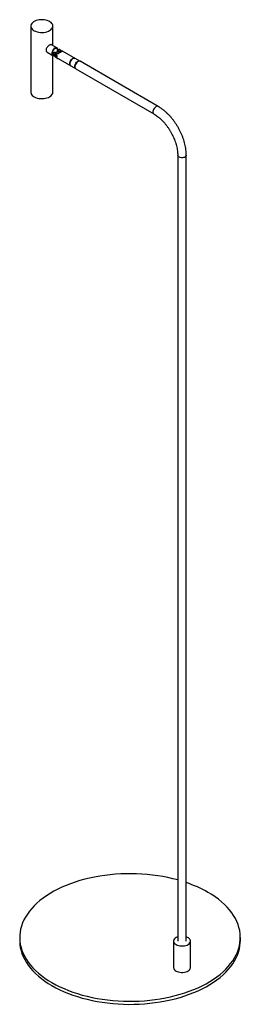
# Paper-space layout '_Isométrica' of a CAD drawing. Header units: millimetres. Extents: x -172 to 128, y -29 to 1307.
import ezdxf

# ---------------------------------------------------------------- set-up
doc = ezdxf.new("R2010")
doc.units = ezdxf.units.MM

psp = doc.layouts.new('_Isométrica')

# ---------------------------------------------------------------- linework, layer by layer
at = {"color": 7, "linetype": 'Continuous', "lineweight": 25}
for p, q in [((-156.9, 1298.5), (-156.9, 1208.7)), ((-126.9, 1272.1), (-126.9, 1298.5)), ((-121.3, 1268.9), (-128.8, 1273.2)), ((-134.6, 1263.1), (-127.1, 1258.8)), ((-126.9, 1208.7), (-126.9, 1258.7)), ((-124.2, 1261), (-124.4, 1260.9)), ((-120, 1260.8), (-123.5, 1262.8)), ((-123.5, 1256.7), (-120, 1254.7)), ((-117.1, 1266.5), (-113.6, 1264.5)), ((-90.2, 1251), (-113.6, 1264.5)), ((-120, 1254.7), (-119.5, 1254.4)), ((-119.5, 1254.4), (-96, 1240.8)), ((16.2, 1189.5), (-89.8, 1250.8)), ((-95.7, 1240.6), (10.4, 1179.4)), ((42.8, 1123.2), (42.8, 56.8)), ((54.5, 56.8), (54.5, 1123.2)), ((-172, 61.7), (-172, 57.6)), ((37.2, 56.8), (37.2, 20.9)), ((60.2, 20.9), (60.2, 56.8)), ((128, 57.6), (128, 61.7))]:
    psp.add_line(p, q, dxfattribs=at)
at = {"color": 7, "linetype": 'Continuous', "lineweight": 25, "flags": 128}
for points in [[(-131.3, 1292.4), (-129.8, 1293.4), (-128.6, 1294.6), (-127.7, 1295.8), (-127.1, 1297.1), (-126.9, 1298.4), (-127, 1299.7), (-127.5, 1301), (-128.3, 1302.2), (-129.4, 1303.4), (-130.9, 1304.4), (-132.6, 1305.3), (-134.5, 1306.1), (-136.5, 1306.6), (-138.7, 1307), (-141, 1307.2), (-143.3, 1307.2), (-145.6, 1306.9), (-147.7, 1306.5), (-149.8, 1305.9), (-151.6, 1305.1), (-153.3, 1304.2), (-154.6, 1303.1), (-155.7, 1301.9), (-156.4, 1300.7), (-156.8, 1299.4), (-156.8, 1298), (-156.5, 1296.7), (-155.9, 1295.5), (-154.9, 1294.3), (-153.6, 1293.2), (-152.1, 1292.2), (-150.3, 1291.4), (-148.3, 1290.7), (-146.1, 1290.2), (-143.9, 1290), (-141.6, 1289.9), (-139.3, 1290), (-137.1, 1290.3), (-135, 1290.9), (-133, 1291.6), (-131.3, 1292.4)], [(-120.1, 1266.2), (-120.2, 1267.3), (-120.6, 1268.2), (-121.2, 1268.9), (-122, 1269.2), (-122.9, 1269.1), (-123.9, 1268.8), (-125, 1268.1), (-126, 1267.2), (-126.8, 1266), (-127.5, 1264.7), (-128, 1263.4), (-128.3, 1262.1), (-128.3, 1260.9), (-128, 1259.9), (-127.5, 1259.1), (-126.8, 1258.6), (-126, 1258.5), (-125.3, 1258.6)], [(-120.7, 1265.9), (-120.8, 1266.9), (-121.2, 1267.7), (-121.8, 1268.2), (-122.6, 1268.4), (-123.5, 1268.3), (-124.4, 1267.8), (-125.4, 1267), (-126.2, 1266), (-126.9, 1264.8), (-127.4, 1263.6), (-127.7, 1262.4), (-127.7, 1261.3), (-127.4, 1260.3), (-126.9, 1259.7), (-126.2, 1259.3), (-125.6, 1259.3)], [(-124.2, 1259.8), (-123.5, 1260.3), (-122.9, 1260.8)], [(-117.4, 1262.3), (-117.7, 1263), (-117.8, 1263.8), (-117.7, 1264.5), (-117.3, 1265), (-116.7, 1265.1), (-116.1, 1264.9), (-115.4, 1264.3), (-115, 1263.8)], [(-96.9, 1254.8), (-97.4, 1255), (-98.3, 1255.1), (-99.3, 1254.8), (-100.3, 1254.2), (-101.3, 1253.4), (-102.2, 1252.3), (-103, 1251), (-103.6, 1249.7), (-103.9, 1248.4), (-104, 1247.1), (-103.8, 1246.1), (-103.3, 1245.2), (-102.7, 1244.7)], [(-104, 1247.4), (-103.8, 1248.7), (-103.4, 1250), (-102.8, 1251.3), (-102, 1252.5), (-101.1, 1253.6), (-100.1, 1254.4), (-99, 1254.9), (-98.1, 1255.1), (-97.2, 1255), (-96.9, 1254.8)], [(-95.8, 1240.7), (-96, 1240.8), (-96.6, 1241.3), (-97, 1242.2), (-97.2, 1243.3), (-97.2, 1244.5), (-96.8, 1245.8), (-96.3, 1247.1), (-95.5, 1248.4), (-94.6, 1249.5), (-93.6, 1250.4), (-92.6, 1251), (-91.5, 1251.2), (-90.6, 1251.2), (-90, 1250.9)], [(-89.8, 1250.8), (-90.5, 1251), (-91.5, 1251), (-92.5, 1250.6), (-93.5, 1249.9), (-94.5, 1249), (-95.4, 1247.9), (-96.1, 1246.6), (-96.6, 1245.2), (-96.9, 1243.9), (-96.9, 1242.7), (-96.6, 1241.7), (-96.1, 1241), (-95.7, 1240.6)], [(-156.9, 1208.7), (-156.8, 1208.2), (-156.5, 1206.9), (-155.9, 1205.6), (-154.9, 1204.4), (-153.6, 1203.3), (-152.1, 1202.4), (-150.3, 1201.5), (-148.3, 1200.9), (-146.1, 1200.4), (-143.9, 1200.1), (-141.6, 1200.1), (-139.3, 1200.2), (-137.1, 1200.5), (-135, 1201), (-133, 1201.7), (-131.3, 1202.6)], [(-131.3, 1202.6), (-129.8, 1203.6), (-128.6, 1204.7), (-127.7, 1206), (-127.1, 1207.2), (-126.9, 1208.6), (-126.9, 1208.7)], [(42.8, 139.8), (42.8, 139.8), (36.2, 141.5), (29.5, 143), (22.6, 144.4), (15.6, 145.5), (8.6, 146.5), (1.4, 147.2), (-5.8, 147.8), (-13, 148.2), (-20.2, 148.3), (-27.5, 148.3), (-34.7, 148), (-41.9, 147.5), (-49.1, 146.9), (-56.2, 146), (-63.2, 145), (-70.1, 143.7), (-76.9, 142.3), (-83.6, 140.7), (-90.1, 138.9), (-96.5, 136.9), (-102.7, 134.7), (-108.7, 132.4), (-114.5, 129.9), (-120.1, 127.2), (-125.5, 124.4), (-130.6, 121.4), (-135.5, 118.4), (-140.1, 115.1), (-144.4, 111.8), (-148.5, 108.3), (-152.2, 104.7), (-155.7, 101), (-158.8, 97.3), (-161.6, 93.4), (-164.1, 89.5), (-166.3, 85.5), (-168.1, 81.4), (-169.6, 77.3), (-170.7, 73.2), (-171.5, 69), (-171.9, 64.9), (-172, 60.7), (-171.8, 56.5), (-171.2, 52.3), (-170.2, 48.2), (-168.9, 44.1), (-167.2, 40), (-165.2, 36), (-162.9, 32), (-160.3, 28.1), (-157.3, 24.3), (-154, 20.6), (-150.4, 16.9), (-146.5, 13.4), (-142.3, 10), (-137.8, 6.7), (-133.1, 3.5), (-128.1, 0.5), (-122.9, -2.4), (-117.4, -5.1), (-111.7, -7.7), (-105.8, -10.1), (-99.6, -12.4), (-93.3, -14.5), (-86.9, -16.4), (-80.3, -18.1), (-73.5, -19.6), (-66.7, -21), (-59.7, -22.1), (-52.6, -23.1), (-45.5, -23.8), (-38.3, -24.4), (-31.1, -24.7), (-23.9, -24.9), (-16.6, -24.8), (-9.4, -24.6), (-2.2, -24.1), (5, -23.5), (12.1, -22.6), (19.1, -21.6), (26, -20.3), (32.8, -18.9), (39.5, -17.2), (46.1, -15.4), (52.4, -13.4), (58.6, -11.3), (64.7, -8.9), (70.5, -6.4), (76.1, -3.8), (81.4, -1), (86.6, 2), (91.4, 5.1), (96, 8.3), (100.4, 11.7), (104.4, 15.1), (108.2, 18.7), (111.6, 22.4), (114.7, 26.2), (117.6, 30), (120, 34), (122.2, 38), (124, 42), (125.5, 46.1), (126.6, 50.2), (127.4, 54.4), (127.9, 58.6), (127.9, 62.8), (127.7, 66.9), (127.1, 71.1), (126.1, 75.3), (124.8, 79.4), (123.2, 83.5), (121.2, 87.5), (118.8, 91.4), (116.2, 95.3), (113.2, 99.2), (109.9, 102.9), (106.3, 106.5), (102.4, 110), (98.2, 113.5), (93.8, 116.8), (89, 119.9), (84, 122.9), (84, 122.9)], [(-172, 57.6), (-172, 56.6), (-171.8, 52.4), (-171.2, 48.2), (-170.2, 44.1), (-168.9, 40), (-167.2, 35.9), (-165.2, 31.9), (-162.9, 27.9), (-160.3, 24), (-157.3, 20.2), (-154, 16.5), (-150.4, 12.8), (-146.5, 9.3), (-142.3, 5.9), (-137.8, 2.6), (-133.1, -0.6), (-128.1, -3.6), (-122.9, -6.5), (-117.4, -9.2), (-111.7, -11.8), (-105.8, -14.2), (-99.6, -16.5), (-93.3, -18.5), (-86.9, -20.4), (-80.3, -22.2), (-73.5, -23.7), (-66.7, -25), (-59.7, -26.2), (-52.6, -27.1), (-45.5, -27.9), (-38.3, -28.4), (-31.1, -28.8), (-23.9, -29), (-16.6, -28.9), (-9.4, -28.6), (-2.2, -28.2), (5, -27.5), (12.1, -26.7), (19.1, -25.6), (26, -24.4), (32.8, -23), (39.5, -21.3), (46.1, -19.5), (52.4, -17.5), (58.6, -15.4), (64.7, -13), (70.5, -10.5), (76.1, -7.9), (81.4, -5.1), (86.6, -2.1), (91.4, 1), (96, 4.2), (100.4, 7.6), (104.4, 11.1), (108.2, 14.6), (111.6, 18.3), (114.7, 22.1), (117.6, 26), (120, 29.9), (122.2, 33.9), (124, 37.9), (125.5, 42), (126.6, 46.2), (127.4, 50.3), (127.9, 54.5), (128, 57.6)], [(42.8, 62.5), (42.6, 62.4), (40.9, 61.7), (39.5, 60.8), (38.4, 59.8), (37.7, 58.7), (37.2, 57.6), (37.2, 56.4), (37.5, 55.2), (38.2, 54.1), (39.2, 53), (40.5, 52.1)], [(40.5, 52.1), (42.1, 51.4), (43.9, 50.8), (45.9, 50.4), (47.9, 50.2), (50, 50.2), (52, 50.5), (53.9, 50.9), (55.6, 51.5), (57.2, 52.3), (58.4, 53.3), (59.3, 54.4), (59.9, 55.5), (60.2, 56.7), (60, 57.9), (59.5, 59), (58.7, 60.1), (57.5, 61.1), (56, 61.9), (54.5, 62.5)], [(40.5, 16.2), (42.1, 15.4), (43.9, 14.9), (45.9, 14.5), (47.9, 14.3), (50, 14.3), (52, 14.5), (53.9, 15), (55.6, 15.6), (57.2, 16.4), (58.4, 17.4), (59.3, 18.4), (59.9, 19.6), (60.2, 20.7), (60.2, 20.9)]]:
    psp.add_lwpolyline(points, dxfattribs=at)
at = {"color": 8, "linetype": 'Continuous', "lineweight": 25, "flags": 128}
for points in [[(16.2, 1189.5), (15.5, 1189.8), (14.6, 1189.7), (13.6, 1189.4), (12.5, 1188.7), (11.6, 1187.8), (10.7, 1186.6), (10, 1185.3), (9.5, 1184), (9.2, 1182.7), (9.2, 1181.5), (9.5, 1180.5), (10, 1179.7), (10.4, 1179.4)], [(54.5, 1123.2), (54.4, 1122.5), (53.9, 1121.7), (53.1, 1121), (52, 1120.4), (50.7, 1120), (49.2, 1119.9), (47.8, 1119.9), (46.3, 1120.1), (45.1, 1120.6), (44, 1121.2), (43.3, 1121.9), (42.9, 1122.7), (42.8, 1123.2)]]:
    psp.add_lwpolyline(points, dxfattribs=at)
at = {"color": 7, "linetype": 'Continuous', "lineweight": 25}
for centre, radius, start, end in [((-115.2, 1258.6), 9.38, 152.8966, 165.0372), ((-121, 1259.9), 3.13, 158.9113, 257.6594), ((-122, 1258.6), 2.4, 199.5163, 229.8155), ((-127.9, 1265.3), 7.28, 302.545, 317.9905), ((-128.2, 1266.2), 7.57, 325.5692, 357.4314), ((-128.8, 1266.6), 8.77, 325.9921, 357.571), ((-101.2, 1247), 2.82, 172.8913, 235.7966), ((0.2, -24.3), 169.4, 60.367, 71.3184), ((42.9, 21.4), 5.75, 185.5046, 245.8156)]:
    psp.add_arc(centre, radius, start, end, dxfattribs=at)
for points, knots in [([(-128.8, 1273.2), (-129, 1273.3), (-129.5, 1273.5), (-130.8, 1273), (-132.2, 1272.2), (-133.6, 1271), (-134.9, 1269.5), (-136, 1267.8), (-136.2, 1266.6), (-136.2, 1266)], [0, 0, 0, 0, 0.143159, 0.288576, 0.424908, 0.557485, 0.69587, 0.842273, 1, 1, 1, 1]), ([(-136.2, 1266), (-136.2, 1265.5), (-136.1, 1264.5), (-135.4, 1263.5), (-134.8, 1263.3), (-134.6, 1263.2)], [0, 0, 0, 0, 0.406657, 0.812527, 1, 1, 1, 1]), ([(-125.9, 1260.9), (-125.9, 1261), (-126, 1261.5), (-125.8, 1262.2), (-125.4, 1262.9), (-124.6, 1263.2), (-124, 1263.1), (-123.6, 1262.9), (-123.5, 1262.8)], [0, 0, 0, 0, 0.0561354, 0.2842996, 0.5182632, 0.7312241, 0.9246093, 1, 1, 1, 1]), ([(-125.9, 1260.9), (-125.9, 1260.8), (-125.9, 1260.2), (-125.6, 1259.3), (-125.1, 1258.3), (-124.5, 1257.5), (-124, 1257.1), (-123.9, 1257)], [0, 0, 0, 0, 0.079878, 0.345871, 0.612451, 0.878789, 1, 1, 1, 1]), ([(-124.6, 1260.7), (-124.7, 1260.7), (-124.9, 1260.6), (-125, 1260.1), (-125.1, 1259.5), (-124.9, 1258.8), (-124.6, 1258.2), (-124.3, 1257.9), (-124.2, 1257.8)], [0, 0, 0, 0, 0.031618, 0.249359, 0.463619, 0.675948, 0.888835, 1, 1, 1, 1]), ([(-124.2, 1261), (-124.1, 1261), (-123.9, 1261.1), (-123.6, 1261.1), (-123.5, 1261.1), (-123.3, 1261), (-123.3, 1261), (-123.1, 1260.9), (-123, 1260.9), (-122.8, 1260.8), (-122.8, 1260.7), (-122.5, 1260.5), (-122.4, 1260.3), (-122.2, 1260), (-122.1, 1259.8), (-121.9, 1259.4), (-121.9, 1259.3), (-121.8, 1259.1), (-121.8, 1259), (-121.7, 1258.7), (-121.7, 1258.4), (-121.6, 1258), (-121.6, 1257.8), (-121.6, 1257.5), (-121.6, 1257.4), (-121.6, 1257.2), (-121.6, 1257.1), (-121.7, 1257), (-121.7, 1256.9), (-121.7, 1256.8), (-121.7, 1256.8), (-121.8, 1256.6), (-121.9, 1256.6), (-122.1, 1256.5), (-122.2, 1256.5), (-122.4, 1256.5), (-122.5, 1256.6), (-122.8, 1256.7), (-123, 1256.8), (-123.5, 1257.1), (-123.9, 1257.4), (-124.2, 1257.8)], [0, 0, 0, 0, 0.0625, 0.0625, 0.09375, 0.09375, 0.125, 0.125, 0.15625, 0.15625, 0.1875, 0.1875, 0.25, 0.25, 0.3125, 0.3125, 0.34375, 0.34375, 0.375, 0.375, 0.4375, 0.4375, 0.5, 0.5, 0.53125, 0.53125, 0.5625, 0.5625, 0.59375, 0.59375, 0.625, 0.625, 0.6875, 0.6875, 0.75, 0.75, 0.8125, 0.8125, 0.875, 0.875, 1, 1, 1, 1]), ([(-123.5, 1256.7), (-123.6, 1256.8), (-123.8, 1256.9), (-124, 1257.1), (-124.1, 1257.2)], [0, 0, 0, 0, 0.4251189, 1, 1, 1, 1]), ([(-113.7, 1264.4), (-113.7, 1264.5), (-113.7, 1264.5), (-114.3, 1264.1), (-115.3, 1263.6), (-116.6, 1262.8), (-118, 1262), (-119.2, 1261.3), (-119.9, 1260.9), (-120, 1260.8)], [0, 0, 0, 0, 0.151349, 0.312922, 0.475593, 0.614872, 0.753129, 0.95802, 1, 1, 1, 1]), ([(-117.1, 1266.5), (-117.2, 1266.5), (-117.6, 1266.7), (-118.1, 1266.9), (-118.8, 1266.7), (-119.3, 1266.3), (-119.5, 1265.6), (-119.6, 1264.7), (-119.5, 1263.7), (-119.1, 1262.5), (-118.6, 1261.9), (-118.5, 1261.7)], [0, 0, 0, 0, 0.036305, 0.153306, 0.271262, 0.393864, 0.5254, 0.610892, 0.758367, 0.90959, 1, 1, 1, 1]), ([(-116.6, 1262.8), (-116.7, 1262.9), (-116.8, 1263.2), (-116.9, 1263.8), (-117, 1264.6), (-116.9, 1264.9), (-116.8, 1265.1)], [0, 0, 0, 0, 0.0920973, 0.4006808, 0.7043304, 1, 1, 1, 1]), ([(54.5, 1123.2), (54.5, 1123.9), (54.5, 1125.7), (54.3, 1128.8), (53.8, 1132.6), (53.1, 1136.4), (52.1, 1140.3), (51, 1144.1), (49.6, 1148), (48, 1151.8), (46.3, 1155.6), (44.4, 1159.3), (42.2, 1163), (40, 1166.5), (37.6, 1169.9), (35, 1173.2), (32.4, 1176.3), (29.6, 1179.2), (26.7, 1181.9), (23.7, 1184.4), (20.7, 1186.7), (18.2, 1188.4), (16.7, 1189.3), (16.2, 1189.5)], [0, 0, 0, 0, 0.026872, 0.077179, 0.127424, 0.177602, 0.227698, 0.277711, 0.327649, 0.377525, 0.427356, 0.477157, 0.526948, 0.576747, 0.626567, 0.676428, 0.726348, 0.776346, 0.826439, 0.876643, 0.926968, 0.977414, 1, 1, 1, 1]), ([(10.4, 1179.4), (10.8, 1179.1), (12.1, 1178.4), (14.2, 1177), (16.7, 1175), (19.2, 1172.9), (21.7, 1170.5), (24.1, 1168), (26.4, 1165.2), (28.6, 1162.3), (30.8, 1159.2), (32.7, 1156.1), (34.6, 1152.8), (36.3, 1149.5), (37.8, 1146.1), (39.1, 1142.7), (40.2, 1139.3), (41.2, 1135.9), (41.9, 1132.6), (42.4, 1129.4), (42.7, 1126.4), (42.8, 1124.4), (42.8, 1123.3), (42.8, 1123.2)], [0, 0, 0, 0, 0.026378, 0.076935, 0.127616, 0.178432, 0.229384, 0.280465, 0.331657, 0.38294, 0.434292, 0.485688, 0.537105, 0.588515, 0.63989, 0.691202, 0.742429, 0.793546, 0.844532, 0.895366, 0.946035, 0.993876, 1, 1, 1, 1])]:
    psp.add_open_spline(points, degree=3, knots=knots, dxfattribs=at)

doc.saveas('drawing.dxf')
